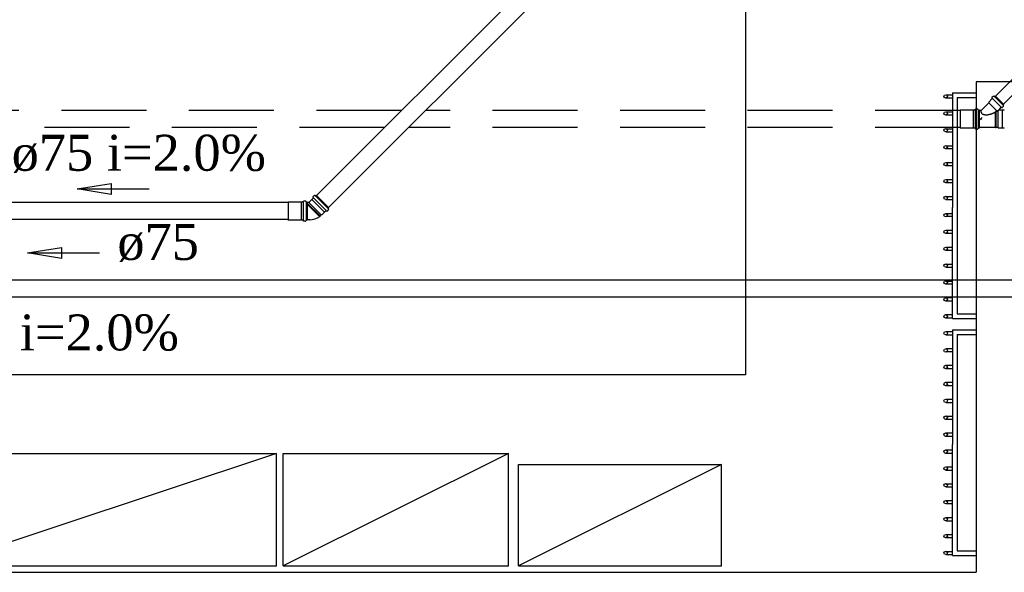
# Model space of a CAD drawing. Header units: millimetres. Extents: x 335 to 739279, y -1 to 84.
# Tile 12 of 244: x 358.83 to 364.62, y 17.93 to 21.18. Entities that reach past the tile are written whole.
import ezdxf

# ---------------------------------------------------------------- set-up
doc = ezdxf.new("R2010")
doc.units = ezdxf.units.MM
doc.header["$MEASUREMENT"] = 0
doc.linetypes.add('Dashed', pattern=[0.75, 0.5, -0.25])
for name, color, linetype, lineweight in [('Simbolos', 1, 'Continuous', 30), ('Simbolos_int', 1, 'Continuous', 30), ('TQ-Sentido tubo', 7, 'Continuous', 20), ('TQ-Seção tubo', 1, 'Continuous', 30), ('TQ-Textos tubo', 7, 'Continuous', 20)]:
    doc.layers.add(name, color=color, linetype=linetype, lineweight=lineweight)
doc.styles.add('TimesNewRoman', font='times.ttf')
doc.dimstyles.get("Standard").update_dxf_attribs({"dimtxt": 0.18, "dimasz": 0.18, "dimexe": 0.18, "dimexo": 0.0625, "dimgap": 0.09, "dimtad": 0, "dimtih": 1, "dimtoh": 1, "dimdec": 4, "dimzin": 0, "dimdsep": 46, "dimtxsty": 'Standard', "dimcen": 0.09, "dimadec": 0, "dimazin": 0, "dimtfac": 1, "dimtdec": 4, "dimtofl": 0, "dimtmove": 0, "dimatfit": 3, "dimfxl": 0, "dimtolj": 1, "dimtzin": 0, "dimarcsym": 0})

msp = doc.modelspace()

# ---------------------------------------------------------------- linework, layer by layer
at = {"color": 7}
for p, q in [((364.4578, 20.8179), (364.4578, 17.9329)), ((364.9198, 20.8179), (364.4578, 20.8179)), ((364.2778, 20.7429), (364.3188, 20.7429)), ((364.3188, 20.7539), (364.3188, 20.0799)), ((364.3188, 20.7539), (364.4578, 20.7539)), ((364.3188, 20.7229), (364.2778, 20.7229)), ((364.3458, 20.7269), (364.3458, 19.4529)), ((364.3458, 20.7269), (364.4578, 20.7269)), ((364.2778, 20.6429), (364.3188, 20.6429)), ((364.3188, 20.6219), (364.2778, 20.6219)), ((364.2778, 20.5429), (364.3188, 20.5429)), ((364.3188, 20.5229), (364.2778, 20.5229)), ((364.2778, 20.4429), (364.3188, 20.4429)), ((364.3188, 20.4239), (364.2778, 20.4239)), ((364.2778, 20.3449), (364.3188, 20.3449)), ((364.3188, 20.3249), (364.2778, 20.3249)), ((364.2778, 20.2449), (364.3188, 20.2449)), ((364.3188, 20.2239), (364.2778, 20.2239)), ((364.2778, 20.1449), (364.3188, 20.1449)), ((364.3188, 20.1249), (364.2778, 20.1249)), ((364.2778, 20.0449), (364.3188, 20.0449)), ((364.3188, 19.4269), (364.3188, 20.0799)), ((364.3188, 20.0259), (364.2778, 20.0259)), ((364.2778, 19.9469), (364.3188, 19.9469)), ((364.3188, 19.9269), (364.2778, 19.9269)), ((364.2778, 19.8469), (364.3188, 19.8469)), ((364.3188, 19.8259), (364.2778, 19.8259)), ((364.2778, 19.7469), (364.3188, 19.7469)), ((364.3188, 19.7269), (364.2778, 19.7269)), ((364.2778, 19.6469), (364.3188, 19.6469)), ((364.3188, 19.6279), (364.2778, 19.6279)), ((364.2778, 19.5489), (364.3188, 19.5489)), ((364.3188, 19.5289), (364.2778, 19.5289)), ((364.2778, 19.4489), (364.3188, 19.4489)), ((364.3188, 19.4279), (364.2778, 19.4279)), ((364.3188, 19.4269), (364.4578, 19.4269)), ((364.3458, 19.4529), (364.4578, 19.4529)), ((364.2778, 19.3489), (364.3188, 19.3489)), ((364.3188, 19.3599), (364.3188, 18.6849)), ((364.3188, 19.3599), (364.4578, 19.3599)), ((364.3188, 19.3289), (364.2778, 19.3289)), ((364.3458, 19.3329), (364.3458, 18.0589)), ((364.3458, 19.3329), (364.4578, 19.3329)), ((364.2778, 19.2489), (364.3188, 19.2489)), ((364.3188, 19.2299), (364.2778, 19.2299)), ((364.2778, 19.1509), (364.3188, 19.1509)), ((364.3188, 19.1309), (364.2778, 19.1309)), ((364.2778, 19.0509), (364.3188, 19.0509)), ((364.3188, 19.0299), (364.2778, 19.0299)), ((364.2778, 18.9509), (364.3188, 18.9509)), ((364.3188, 18.9309), (364.2778, 18.9309)), ((364.2778, 18.8509), (364.3188, 18.8509)), ((364.3188, 18.8319), (364.2778, 18.8319)), ((364.2778, 18.7529), (364.3188, 18.7529)), ((364.3188, 18.7329), (364.2778, 18.7329)), ((364.2778, 18.6529), (364.3188, 18.6529)), ((364.3188, 18.0319), (364.3188, 18.6849)), ((364.3188, 18.6319), (364.2778, 18.6319)), ((364.2778, 18.5529), (364.3188, 18.5529)), ((364.3188, 18.5329), (364.2778, 18.5329)), ((364.2778, 18.4529), (364.3188, 18.4529)), ((364.3188, 18.4339), (364.2778, 18.4339)), ((364.2778, 18.3549), (364.3188, 18.3549)), ((364.3188, 18.3349), (364.2778, 18.3349)), ((364.2778, 18.2549), (364.3188, 18.2549)), ((364.3188, 18.2339), (364.2778, 18.2339)), ((364.2778, 18.1549), (364.3188, 18.1549)), ((364.3188, 18.1349), (364.2778, 18.1349)), ((364.2778, 18.0549), (364.3188, 18.0549)), ((364.3188, 18.0359), (364.2778, 18.0359)), ((364.3188, 18.0319), (364.4578, 18.0319)), ((364.3458, 18.0589), (364.4578, 18.0589)), ((354.6988, 17.9329), (359.1518, 17.9329)), ((359.1518, 17.9329), (364.4578, 17.9329))]:
    msp.add_line(p, q, dxfattribs=at)
at = {"color": 3}
msp.add_lwpolyline([(363.1002, 19.094), (349.3046, 19.094), (349.3046, 24.9658), (363.1002, 24.9658)], close=True, dxfattribs=at)
at = {"color": 7}
for points in [[(358.3528, 17.9709), (360.3428, 17.9709), (360.3428, 18.6329), (358.3528, 17.9709), (358.3528, 18.6329), (360.3428, 18.6329)], [(360.3808, 17.9709), (361.7078, 17.9709), (361.7078, 18.6329), (360.3808, 17.9709), (360.3808, 18.6329), (361.7078, 18.6329)], [(361.7648, 17.9709), (362.9588, 17.9709), (362.9588, 18.5679), (361.7648, 17.9709), (361.7648, 18.5679), (362.9588, 18.5679)]]:
    msp.add_lwpolyline(points, dxfattribs=at)
for centre in [(364.2778, 20.7329), (364.2778, 20.6329), (364.2778, 20.5339), (364.2778, 20.4349), (364.2778, 20.3349), (364.2778, 20.2349), (364.2778, 20.1359), (364.2778, 20.0339), (364.2778, 19.9369), (364.2778, 19.8369), (364.2778, 19.7379), (364.2778, 19.6389), (364.2778, 19.5389), (364.2778, 19.4389), (364.2778, 19.3399), (364.2778, 19.2379), (364.2778, 19.1409), (364.2778, 19.0409), (364.2778, 18.9419), (364.2778, 18.8429), (364.2778, 18.7429), (364.2778, 18.6429), (364.2778, 18.5439), (364.2778, 18.4449), (364.2778, 18.3449), (364.2778, 18.2449), (364.2778, 18.1459), (364.2778, 18.0469)]:
    msp.add_circle(centre, 0.00994, dxfattribs=at)
at = {"layer": 'Simbolos', "linetype": 'Dashed'}
for p, q in [((364.5581, 20.7349), (364.5501, 20.7269)), ((364.5601, 20.7349), (364.5631, 20.7329)), ((364.5691, 20.7369), (364.5651, 20.7329)), ((364.6201, 20.6859), (364.5691, 20.7369)), ((364.5321, 20.6959), (364.4861, 20.6499)), ((364.5521, 20.7199), (364.5321, 20.6999)), ((364.5321, 20.6999), (364.5321, 20.6959)), ((364.5501, 20.7249), (364.5521, 20.7219)), ((364.6181, 20.6749), (364.6101, 20.6669)), ((364.6201, 20.6859), (364.6161, 20.6819)), ((364.6181, 20.6769), (364.6161, 20.6799)), ((364.3641, 20.6529), (364.3631, 20.6519)), ((364.3631, 20.6519), (364.3631, 20.5479)), ((364.4391, 20.6529), (364.3641, 20.6529)), ((364.4511, 20.6529), (364.4391, 20.6529)), ((364.4521, 20.6549), (364.4521, 20.6579)), ((364.4651, 20.6589), (364.4541, 20.6589)), ((364.4681, 20.6539), (364.4671, 20.6579)), ((364.4751, 20.6529), (364.4691, 20.6529)), ((364.4751, 20.6529), (364.4751, 20.5469)), ((364.4861, 20.6499), (364.4751, 20.6499)), ((364.5751, 20.6459), (364.5711, 20.6439)), ((364.6031, 20.6689), (364.5901, 20.6549)), ((364.6101, 20.6529), (364.5911, 20.6529)), ((364.6081, 20.6669), (364.6051, 20.6689)), ((364.6211, 20.6529), (364.6101, 20.6529)), ((364.3641, 20.5469), (364.3631, 20.5479)), ((364.4391, 20.5469), (364.3641, 20.5469)), ((364.4511, 20.5469), (364.4391, 20.5469)), ((364.4521, 20.5449), (364.4521, 20.5419)), ((364.4651, 20.5409), (364.4541, 20.5409)), ((364.4681, 20.5459), (364.4671, 20.5419)), ((364.4751, 20.5469), (364.4691, 20.5469)), ((364.5711, 20.5499), (364.4751, 20.5499)), ((364.5711, 20.5499), (364.5711, 20.5479)), ((364.5751, 20.5479), (364.5711, 20.5479)), ((364.5841, 20.5499), (364.5751, 20.5499)), ((364.5751, 20.5499), (364.5751, 20.5479)), ((364.5861, 20.5469), (364.5841, 20.5499)), ((364.6101, 20.5469), (364.5861, 20.5469)), ((364.6211, 20.5469), (364.6101, 20.5469))]:
    msp.add_line(p, q, dxfattribs=at)
at = {"layer": 'Simbolos'}
for p, q in [((360.5761, 20.1527), (360.5719, 20.1484)), ((360.6511, 20.0777), (360.5761, 20.1527)), ((360.4121, 20.1109), (360.4111, 20.1099)), ((360.4111, 20.1099), (360.4111, 20.0059)), ((360.4871, 20.1109), (360.4121, 20.1109)), ((360.4991, 20.1109), (360.4871, 20.1109)), ((360.5001, 20.1129), (360.5001, 20.1159)), ((360.5131, 20.1169), (360.5021, 20.1169)), ((360.5161, 20.1119), (360.5151, 20.1159)), ((360.5231, 20.1109), (360.5171, 20.1109)), ((360.5231, 20.1109), (360.5231, 20.0049)), ((360.533, 20.1081), (360.5231, 20.1081)), ((360.5507, 20.1272), (360.5337, 20.1102)), ((360.5337, 20.1102), (360.5344, 20.1095)), ((360.5592, 20.1357), (360.5507, 20.1272)), ((360.5592, 20.1371), (360.5563, 20.1399)), ((360.5648, 20.1498), (360.557, 20.1421)), ((360.5705, 20.1484), (360.5662, 20.1498)), ((360.6051, 20.036), (360.5988, 20.0296)), ((360.6087, 20.0353), (360.6051, 20.036)), ((360.6256, 20.0523), (360.6087, 20.0353)), ((360.6341, 20.0607), (360.6256, 20.0523)), ((360.6355, 20.0607), (360.6384, 20.0579)), ((360.6482, 20.0664), (360.6405, 20.0586)), ((360.6511, 20.0777), (360.6468, 20.0735)), ((360.6468, 20.0721), (360.6482, 20.0678)), ((360.4121, 20.0049), (360.4111, 20.0059)), ((360.4871, 20.0049), (360.4121, 20.0049)), ((360.4991, 20.0049), (360.4871, 20.0049)), ((360.5001, 20.0029), (360.5001, 19.9999)), ((360.5131, 19.9989), (360.5021, 19.9989)), ((360.5161, 20.0039), (360.5151, 19.9999)), ((360.5231, 20.0049), (360.5171, 20.0049)), ((360.5415, 20.0077), (360.5231, 20.0077)), ((360.5959, 20.0268), (360.5973, 20.0254)), ((360.6002, 20.0282), (360.5973, 20.0254)), ((360.5988, 20.0296), (360.6002, 20.0282))]:
    msp.add_line(p, q, dxfattribs=at)
at = {"layer": 'Simbolos', "linetype": 'Dashed'}
for centre, radius, start, end in [((364.5591, 20.7339), 0.00133, 59.9996, 135), ((364.5641, 20.7339), 0.00133, 240, 315), ((364.5511, 20.7259), 0.00133, 135, 220), ((364.5511, 20.7209), 0.00133, 315, 39.9998), ((364.6171, 20.6809), 0.00133, 135, 210), ((364.6171, 20.6759), 0.00133, 315, 30.0003), ((364.4511, 20.6549), 0.00133, 270, 355), ((364.4541, 20.6579), 0.00133, 90, 175), ((364.4651, 20.6579), 0.00133, 15, 90), ((364.4691, 20.6539), 0.00133, 195, 270), ((364.5041, 20.6459), 0.0192, 168.966, 210.614), ((364.5431, 20.6379), 0.059, 168.33, 168.966), ((364.5041, 20.6459), 0.0192, 210.614, 252.262), ((364.5161, 20.6839), 0.059, 252.262, 275.64), ((364.5111, 20.7309), 0.1062, 275.64, 289.695), ((364.4881, 20.7959), 0.1755, 289.695, 298.076), ((364.4881, 20.7959), 0.1755, 299.666, 300.614), ((364.4881, 20.7959), 0.1755, 300.614, 305.389), ((364.5911, 20.6539), 0.00133, 135, 270), ((364.6041, 20.6679), 0.00133, 49.9996, 135), ((364.6091, 20.6679), 0.00133, 230, 315), ((364.6211, 20.6539), 0.00133, 270, 355), ((364.4511, 20.5449), 0.00133, 5.00001, 90), ((364.4541, 20.5419), 0.00133, 185, 270), ((364.4651, 20.5419), 0.00133, 270, 345), ((364.4691, 20.5459), 0.00133, 90, 165), ((364.6211, 20.5459), 0.00133, 5.00025, 90)]:
    msp.add_arc(centre, radius, start, end, dxfattribs=at)
at = {"layer": 'Simbolos'}
for centre, radius, start, end in [((360.5655, 20.1491), 0.00133, 60, 135), ((360.4991, 20.1129), 0.00133, 270, 355), ((360.5021, 20.1159), 0.00133, 90, 175), ((360.5131, 20.1159), 0.00133, 15, 90), ((360.5171, 20.1119), 0.00133, 195, 270), ((360.533, 20.1095), 0.00133, 270, 0.00008), ((360.5577, 20.1414), 0.00133, 135, 220), ((360.5584, 20.1364), 0.00133, 315, 39.9998), ((360.5712, 20.1491), 0.00133, 240, 315), ((360.6348, 20.06), 0.00133, 50.0003, 135), ((360.6398, 20.0593), 0.00133, 230, 315), ((360.6475, 20.0728), 0.00133, 135, 210), ((360.6475, 20.0671), 0.00133, 315, 30), ((360.4991, 20.0029), 0.00133, 5.00001, 90), ((360.5021, 19.9999), 0.00133, 185, 270), ((360.5131, 19.9999), 0.00133, 270, 345), ((360.5171, 20.0039), 0.00133, 90, 165), ((360.5394, 20.1032), 0.0959, 268.684, 306.57)]:
    msp.add_arc(centre, radius, start, end, dxfattribs=at)
at = {"layer": 'Simbolos_int', "linetype": 'Dashed'}
for p, q in [((364.6161, 20.6809), (364.5641, 20.7329)), ((364.5811, 20.6469), (364.5321, 20.6959)), ((364.6041, 20.6699), (364.5531, 20.7209)), ((364.4391, 20.6529), (364.4391, 20.5469)), ((364.4521, 20.6529), (364.4521, 20.5469)), ((364.4681, 20.6529), (364.4681, 20.5469)), ((364.4751, 20.6499), (364.4751, 20.5499)), ((364.5711, 20.5499), (364.5711, 20.6439)), ((364.5751, 20.5499), (364.5751, 20.6459)), ((364.5841, 20.6489), (364.5841, 20.5499)), ((364.6101, 20.6529), (364.6101, 20.5469)), ((364.4921, 20.6089), (364.4731, 20.5899)), ((364.4911, 20.5999), (364.4731, 20.5999))]:
    msp.add_line(p, q, dxfattribs=at)
at = {"layer": 'Simbolos_int'}
for p, q in [((360.4871, 20.1109), (360.4871, 20.0049)), ((360.5001, 20.1109), (360.5001, 20.0049)), ((360.5161, 20.1109), (360.5161, 20.0049)), ((360.5231, 20.1081), (360.5231, 20.0077)), ((360.5988, 20.0296), (360.5231, 20.1053)), ((360.5959, 20.0268), (360.5238, 20.0989)), ((360.6051, 20.036), (360.533, 20.1081)), ((360.6256, 20.0523), (360.5507, 20.1272)), ((360.6348, 20.0615), (360.5599, 20.1364)), ((360.6461, 20.0728), (360.5712, 20.1477))]:
    msp.add_line(p, q, dxfattribs=at)
at = {"layer": 'TQ-Seção tubo', "linetype": 'Dashed'}
for p, q in [((366.451, 22.615), (364.571, 20.735)), ((366.4981, 22.5678), (364.6181, 20.6878)), ((361.0776, 20.6499), (351.5892, 20.6499)), ((364.3631, 20.6499), (361.219, 20.6499)), ((360.9776, 20.5499), (351.5892, 20.5499)), ((364.3631, 20.5499), (361.119, 20.5499))]:
    msp.add_line(p, q, dxfattribs=at)
at = {"layer": 'TQ-Seção tubo'}
for p, q in [((362.0617, 21.634), (360.5782, 20.1505)), ((362.1324, 21.5633), (360.649, 20.0798)), ((360.4111, 20.1079), (358.2838, 20.1079)), ((360.4111, 20.0079), (358.2838, 20.0079)), ((368.1893, 19.6514), (350.5188, 19.6514)), ((368.1893, 19.5514), (350.5188, 19.5514))]:
    msp.add_line(p, q, dxfattribs=at)

# ---------------------------------------------------------------- texts
at = {"layer": 'TQ-Textos tubo', "char_height": 0.2118, "line_spacing_factor": 0.798, "style": 'TimesNewRoman'}
for s, insert, width, attachment_point in [('ø75 i=2.0%', (358.7851, 20.2823), 2.787524, 7), ('ø75', (359.4068, 19.7578), 0.896301, 7), ('i=2.0%', (359.3008, 19.2338), 1.74329, 8)]:
    msp.add_mtext(s, dxfattribs=dict(at, insert=insert, width=width, attachment_point=attachment_point))

# ---------------------------------------------------------------- leaders
at = {"layer": 'TQ-Sentido tubo'}
for points in [[(359.1699, 20.1885), (359.5935, 20.1885)], [(358.8777, 19.8117), (359.3013, 19.8117)]]:
    msp.add_leader(points, dimstyle='Standard', override={"dimasz": 0.2, "dimldrblk": 'CLOSED'}, dxfattribs=at)

doc.saveas('drawing.dxf')
